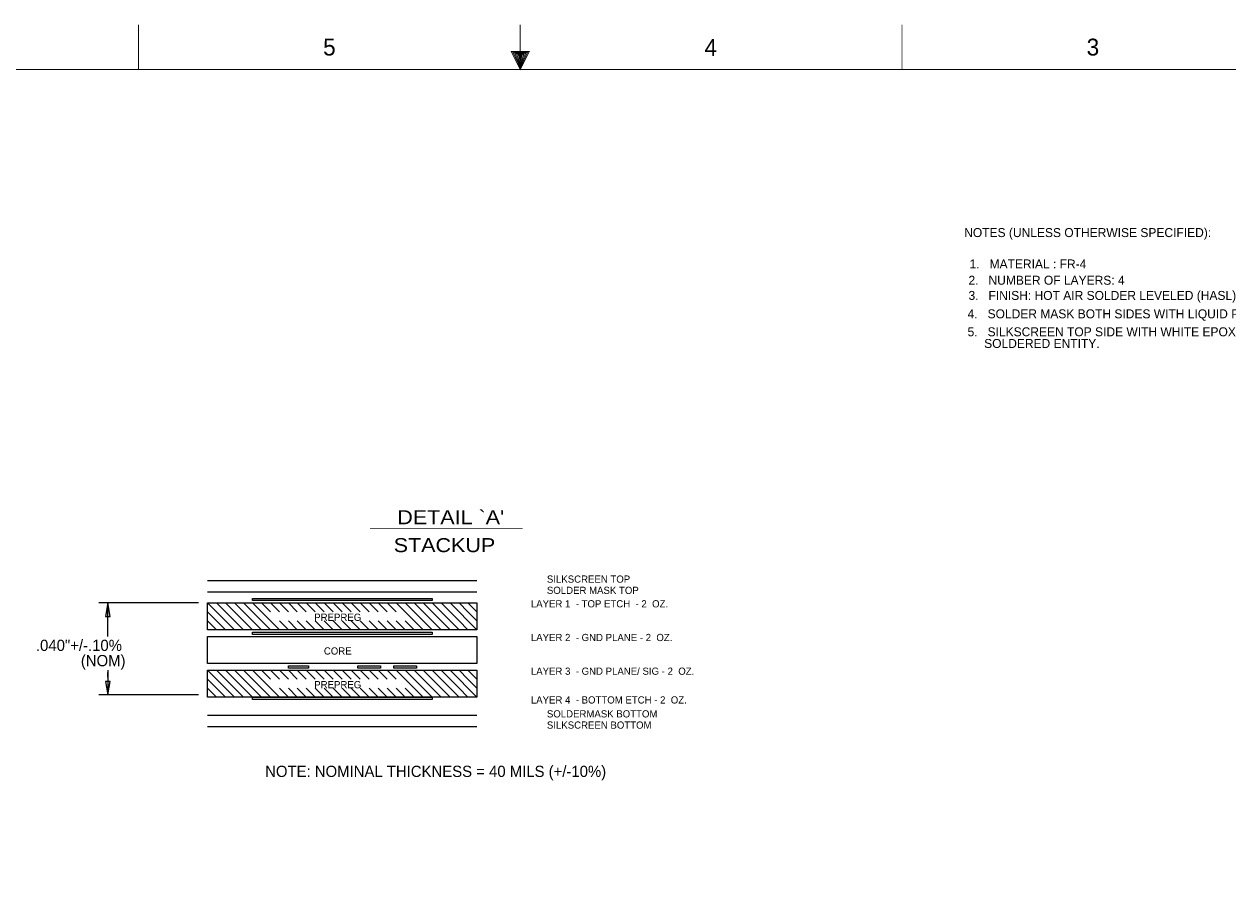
# Model space of a CAD drawing. Extents: x -12487 to 21523, y -10336 to 11674.
# Tile 3 of 4: x -1006 to 12396, y 1925 to 11674. Entities that reach past the tile are written whole.
import ezdxf
from ezdxf.enums import TextEntityAlignment as Align

# ---------------------------------------------------------------- set-up
doc = ezdxf.new("R2010")
doc.units = 0
for name, color, linetype in [('DF_FAB', 3, 'CONTINUOUS'), ('DF_FABNOTES', 4, 'CONTINUOUS'), ('DF_OUTLINE', 9, 'CONTINUOUS')]:
    doc.layers.add(name, color=color, linetype=linetype)

msp = doc.modelspace()

# ---------------------------------------------------------------- linework, layer by layer
at = {"layer": 'DF_FAB', "const_width": 8}
msp.add_lwpolyline([(2843.6, 6056.6), (4543.6, 6056.6)], dxfattribs=at)
at = {"layer": 'DF_FABNOTES'}
for points in [[(1036, 5481), (4036, 5481)], [(936, 5231), (-174, 5231)], [(-74, 4856), (-74, 5231)], [(1036, 5356), (4036, 5356)], [(1036, 5231), (1136, 5131)], [(1136, 5231), (1236, 5131)], [(1236, 5231), (1336, 5131)], [(1336, 5231), (1436, 5131)], [(1436, 5231), (1536, 5131)], [(1536, 5231), (1636, 5131)], [(1636, 5231), (1736, 5131)], [(1736, 5231), (1836, 5131)], [(1836, 5231), (1936, 5131)], [(1936, 5231), (2036, 5131)], [(2036, 5231), (2136, 5131)], [(2136, 5231), (2236, 5131)], [(2236, 5231), (2336, 5131)], [(2336, 5231), (2436, 5131)], [(2436, 5231), (2536, 5131)], [(2536, 5231), (2636, 5131)], [(2636, 5231), (2736, 5131)], [(2736, 5231), (2836, 5131)], [(2836, 5231), (2936, 5131)], [(2936, 5231), (3036, 5131)], [(3036, 5231), (3136, 5131)], [(3136, 5231), (3236, 5131)], [(3236, 5231), (3336, 5131)], [(3336, 5231), (3436, 5131)], [(3436, 5231), (3536, 5131)], [(3536, 5231), (3636, 5131)], [(3636, 5231), (3736, 5131)], [(3736, 5231), (3836, 5131)], [(3836, 5231), (3936, 5131)], [(3936, 5231), (4036, 5131)], [(1036, 5131), (1136, 5031)], [(1136, 5131), (1236, 5031)], [(1236, 5131), (1336, 5031)], [(1336, 5131), (1436, 5031)], [(1436, 5131), (1536, 5031)], [(1536, 5131), (1636, 5031)], [(1636, 5131), (1736, 5031)], [(3236, 5131), (3336, 5031)], [(3336, 5131), (3436, 5031)], [(3436, 5131), (3536, 5031)], [(3536, 5131), (3636, 5031)], [(3636, 5131), (3736, 5031)], [(3736, 5131), (3836, 5031)], [(3836, 5131), (3936, 5031)], [(3936, 5131), (4036, 5031)], [(1036, 5031), (1136, 4931)], [(1136, 5031), (1236, 4931)], [(1236, 5031), (1336, 4931)], [(1336, 5031), (1436, 4931)], [(1436, 5031), (1536, 4931)], [(1536, 5031), (1636, 4931)], [(1636, 5031), (1736, 4931)], [(1736, 5031), (1836, 4931)], [(1836, 5031), (1936, 4931)], [(1936, 5031), (2036, 4931)], [(2036, 5031), (2136, 4931)], [(2136, 5031), (2236, 4931)], [(2236, 5031), (2336, 4931)], [(2336, 5031), (2436, 4931)], [(2436, 5031), (2536, 4931)], [(2536, 5031), (2636, 4931)], [(2636, 5031), (2736, 4931)], [(2736, 5031), (2836, 4931)], [(2836, 5031), (2936, 4931)], [(2936, 5031), (3036, 4931)], [(3036, 5031), (3136, 4931)], [(3136, 5031), (3236, 4931)], [(3236, 5031), (3336, 4931)], [(3336, 5031), (3436, 4931)], [(3436, 5031), (3536, 4931)], [(3536, 5031), (3636, 4931)], [(3636, 5031), (3736, 4931)], [(3736, 5031), (3836, 4931)], [(3836, 5031), (3936, 4931)], [(3936, 5031), (4036, 4931)], [(-74, 4481), (-74, 4206)], [(-74, 4406), (-74, 4456)], [(1036, 4481), (1136, 4381)], [(1136, 4481), (1236, 4381)], [(1236, 4481), (1336, 4381)], [(1336, 4481), (1436, 4381)], [(1436, 4481), (1536, 4381)], [(1536, 4481), (1636, 4381)], [(1636, 4481), (1736, 4381)], [(1736, 4481), (1836, 4381)], [(1836, 4481), (1936, 4381)], [(1936, 4481), (2036, 4381)], [(2036, 4481), (2136, 4381)], [(2136, 4481), (2236, 4381)], [(2236, 4481), (2336, 4381)], [(2336, 4481), (2436, 4381)], [(2436, 4481), (2536, 4381)], [(2536, 4481), (2636, 4381)], [(2636, 4481), (2736, 4381)], [(2736, 4481), (2836, 4381)], [(2836, 4481), (2936, 4381)], [(2936, 4481), (3036, 4381)], [(3036, 4481), (3136, 4381)], [(3136, 4481), (3236, 4381)], [(3236, 4481), (3336, 4381)], [(3336, 4481), (3436, 4381)], [(3436, 4481), (3536, 4381)], [(3536, 4481), (3636, 4381)], [(3636, 4481), (3736, 4381)], [(3736, 4481), (3836, 4381)], [(3836, 4481), (3936, 4381)], [(3936, 4481), (4036, 4381)], [(1036, 4381), (1136, 4281)], [(1136, 4381), (1236, 4281)], [(1236, 4381), (1336, 4281)], [(1336, 4381), (1436, 4281)], [(1436, 4381), (1536, 4281)], [(1536, 4381), (1636, 4281)], [(1636, 4381), (1736, 4281)], [(3236, 4381), (3336, 4281)], [(3336, 4381), (3436, 4281)], [(3436, 4381), (3536, 4281)], [(3536, 4381), (3636, 4281)], [(3636, 4381), (3736, 4281)], [(3736, 4381), (3836, 4281)], [(3836, 4381), (3936, 4281)], [(3936, 4381), (4036, 4281)], [(936, 4206), (-174, 4206)], [(1036, 4281), (1136, 4181)], [(1136, 4281), (1236, 4181)], [(1236, 4281), (1336, 4181)], [(1336, 4281), (1436, 4181)], [(1436, 4281), (1536, 4181)], [(1536, 4281), (1636, 4181)], [(1636, 4281), (1736, 4181)], [(1736, 4281), (1836, 4181)], [(1836, 4281), (1936, 4181)], [(1936, 4281), (2036, 4181)], [(2036, 4281), (2136, 4181)], [(2136, 4281), (2236, 4181)], [(2236, 4281), (2336, 4181)], [(2336, 4281), (2436, 4181)], [(2436, 4281), (2536, 4181)], [(2536, 4281), (2636, 4181)], [(2636, 4281), (2736, 4181)], [(2736, 4281), (2836, 4181)], [(2836, 4281), (2936, 4181)], [(2936, 4281), (3036, 4181)], [(3036, 4281), (3136, 4181)], [(3136, 4281), (3236, 4181)], [(3236, 4281), (3336, 4181)], [(3336, 4281), (3436, 4181)], [(3436, 4281), (3536, 4181)], [(3536, 4281), (3636, 4181)], [(3636, 4281), (3736, 4181)], [(3736, 4281), (3836, 4181)], [(3836, 4281), (3936, 4181)], [(3936, 4281), (4036, 4181)], [(1036, 3981), (4036, 3981)], [(1036, 3856), (4036, 3856)]]:
    msp.add_lwpolyline(points, dxfattribs=at)
for points in [[(-49, 5081), (-74, 5231), (-99, 5081)], [(1036, 4931), (1036, 5231), (4036, 5231), (4036, 4931)], [(1536, 5256), (1536, 5281), (3536, 5281), (3536, 5256)], [(1036, 4556), (1036, 4856), (4036, 4856), (4036, 4556)], [(1536, 4881), (1536, 4906), (3536, 4906), (3536, 4881)], [(1036, 4181), (1036, 4481), (4036, 4481), (4036, 4181)], [(1936, 4506), (1936, 4531), (2161, 4531), (2161, 4506)], [(2711, 4506), (2711, 4531), (2961, 4531), (2961, 4506)], [(3111, 4506), (3111, 4531), (3361, 4531), (3361, 4506)], [(-99, 4356), (-74, 4206), (-49, 4356)], [(1536, 4156), (1536, 4181), (3536, 4181), (3536, 4156)]]:
    msp.add_lwpolyline(points, close=True, dxfattribs=at)
at = {"layer": 'DF_OUTLINE', "const_width": 10}
for points in [[(268, 11669), (268, 11169)], [(4518, 11669), (4518, 11169)], [(8768, 11669), (8768, 11169)]]:
    msp.add_lwpolyline(points, dxfattribs=at)
for points in [[(4618, 11369), (4518, 11169), (4418, 11369)], [(4598, 11359), (4438, 11359), (4518, 11189)], [(4578, 11349), (4458, 11349), (4518, 11209)], [(4558, 11339), (4478, 11339), (4518, 11229)], [(4538, 11329), (4498, 11329), (4518, 11259)], [(4528, 11319), (4508, 11319), (4518, 11289)], [(-11482, -9831), (20518, -9831), (20518, 11169), (-11482, 11169)]]:
    msp.add_lwpolyline(points, close=True, dxfattribs=at)

# ---------------------------------------------------------------- texts
at = {"layer": 'DF_FAB'}
for s, p in [('NOTES (UNLESS OTHERWISE SPECIFIED):', (9459.9, 9303.1)), ('1.   MATERIAL : FR-4', (9519.4, 8953.7)), ('2.   NUMBER OF LAYERS: 4', (9507.6, 8772.6)), ('3.   FINISH: HOT AIR SOLDER LEVELED (HASL)', (9507.6, 8603.4)), ('4.   SOLDER MASK BOTH SIDES WITH LIQUID PHOTO IMAGEABLE SOLDER MASK (LPI), GREEN.', (9497.4, 8398.6)), ('5.   SILKSCREEN TOP SIDE WITH WHITE EPOXY NON CONDUCTIVE INK.  SILKSCREEN MAY BE TRIMMED OFF ANY', (9497.4, 8198.6)), ('     SOLDERED ENTITY.', (9496.5, 8068.8))]:
    msp.add_text(s, height=100, dxfattribs=at).set_placement(p)
for s, height, width, p in [("DETAIL `A'", 156, 1.147436, (3743.6, 6106.6)), ('STACKUP', 156, 1.147436, (3674, 5796)), ('NOTE: NOMINAL THICKNESS = 40 MILS (+/-10%)', 125, 0.992, (3576, 3293.3))]:
    msp.add_text(s, height=height, dxfattribs=dict(at, width=width)).set_placement(p, align=Align.CENTER)
at = {"layer": 'DF_FABNOTES'}
for s, p in [('      SILKSCREEN TOP', (4636, 5456)), ('      SOLDER MASK TOP', (4636, 5331)), ('LAYER 1  - TOP ETCH  - 2  OZ.', (4636, 5181)), ('LAYER 2  - GND PLANE - 2  OZ.', (4636, 4806)), ('LAYER 3  - GND PLANE/ SIG - 2  OZ.', (4636, 4431)), ('LAYER 4  - BOTTOM ETCH - 2  OZ.', (4636, 4111)), ('      SOLDERMASK BOTTOM', (4636, 3956)), ('      SILKSCREEN BOTTOM', (4636, 3831))]:
    msp.add_text(s, height=80, dxfattribs=at).set_placement(p)
for s, p in [('PREPREG', (2486, 5031)), ('CORE', (2486, 4656)), ('PREPREG', (2486, 4281))]:
    msp.add_text(s, height=80, dxfattribs=at).set_placement(p, align=Align.CENTER)
at = {"layer": 'DF_FABNOTES', "width": 0.992}
for s, p in [('.040"+/-.10%', (-874, 4696)), ('(NOM)', (-374, 4526))]:
    msp.add_text(s, height=125, dxfattribs=at).set_placement(p)
at = {"layer": 'DF_OUTLINE'}
for s, p in [('5', (2323, 11324)), ('4', (6568, 11319)), ('3', (10823, 11324))]:
    msp.add_text(s, height=188, dxfattribs=at).set_placement(p)

doc.saveas('drawing.dxf')
